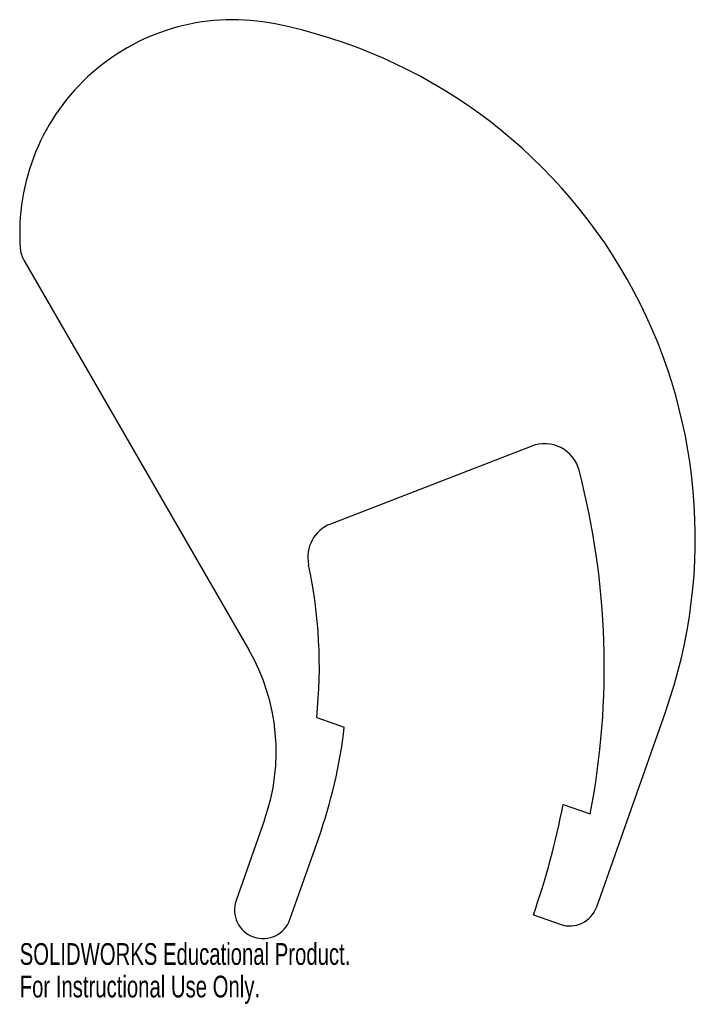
# Model space of a CAD drawing. Header units: inches. Extents: x -3.88 to 2.05, y -1.01 to 7.63.
import ezdxf

# ---------------------------------------------------------------- set-up
doc = ezdxf.new("R2010")
doc.units = ezdxf.units.IN
doc.header["$MEASUREMENT"] = 0
doc.styles.add('SLDTEXTSTYLE0', font='TXT', dxfattribs={"width": 0.7})

msp = doc.modelspace()

# ---------------------------------------------------------------- linework, layer by layer
at = {"color": 7, "linetype": 'Continuous', "lineweight": 25}
for p, q in [((-3.8405, 5.5187), (-1.8682, 2.1025)), ((0.6132, 3.8895), (-1.151, 3.2058)), ((1.1834, -0.1525), (1.7866, 1.5569)), ((-1.2725, 1.5095), (-1.0305, 1.4241)), ((0.8882, 0.747), (1.1266, 0.6629)), ((-1.7303, 0.6106), (-1.9799, -0.0966)), ((-1.5077, -0.2633), (-1.2581, 0.444)), ((0.6279, -0.2216), (0.8644, -0.3051)), ((-1.8274, -0.4156), (-1.8266, -0.4158))]:
    msp.add_line(p, q, dxfattribs=at)
for centre, radius, start, end in [((-2.0075, 5.7586), 1.8706, 78.5609, 184.06763), ((-2.5481, 3.0867), 4.5968, 340.56227, 78.5609), ((-3.624, 5.6437), 0.25, 184.06763, 210), ((0.7261, 3.5981), 0.3125, 14.69375, 111.18803), ((-5.5383, 1.9544), 6.7889, 349.0327, 14.70178), ((-1.0384, 2.9146), 0.3123, 111.14295, 192.0822), ((-5.5383, 1.9544), 4.2889, 354.04541, 12.04185), ((-3.4197, 1.2068), 1.7915, 340.56227, 30), ((-5.5383, 1.9545), 4.5389, 340.56187, 353.2895), ((-5.5383, 1.9544), 6.5389, 340.56257, 349.35937), ((-1.7442, -0.1798), 0.25, 160.56227, 250.56227), ((0.9476, -0.0693), 0.25, 250.56227, 340.56227), ((-1.7434, -0.1801), 0.25, 250.56227, 340.56187)]:
    msp.add_arc(centre, radius, start, end, dxfattribs=at)

# ---------------------------------------------------------------- texts
at = {"color": 7, "linetype": 'Continuous', "char_height": 0.1903, "attachment_point": 1, "style": 'SLDTEXTSTYLE0'}
for s, insert in [('SOLIDWORKS Educational Product.', (-3.8781, -0.4702)), ('For Instructional Use Only.', (-3.8781, -0.7557))]:
    msp.add_mtext(s, dxfattribs=dict(at, insert=insert))

doc.saveas('drawing.dxf')
